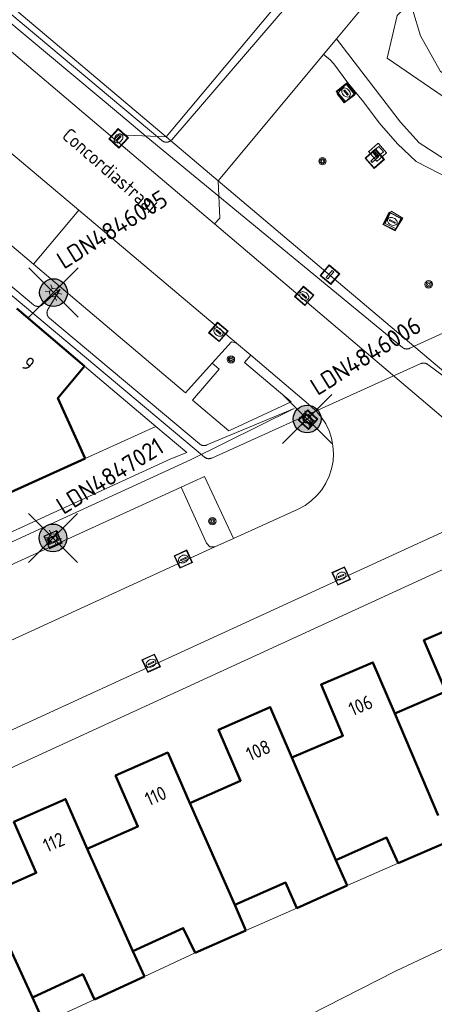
# Model space of a CAD drawing. Header units: metres. Extents: x 94279 to 96109, y 461866 to 463040.
# Tile 134 of 175: x 95537 to 95567, y 462437 to 462507. Entities that reach past the tile are written whole.
import ezdxf
from ezdxf.enums import TextEntityAlignment as Align

# ---------------------------------------------------------------- set-up
doc = ezdxf.new("R2010")
doc.units = ezdxf.units.M
doc.layers.get('0').update_dxf_attribs({"linetype": 'CONTINUOUS'})
for name, color, linetype in [('B-WE-KL-ET_LS_OV_KABEL_EIGENNET_330-G', 10, 'CONTINUOUS'), ('N-WE-ARMATUUR-PRUNUS_E_OPSCHUIF_8M-G', 40, 'CONTINUOUS'), ('N-WE-LICHTMAST_VERVANGEN-G', 7, 'CONTINUOUS')]:
    doc.layers.add(name, color=color, linetype=linetype)
for name, color, linetype, lineweight in [('B_BEBOUWINGSGRENS_0', 132, 'CONTINUOUS', 50), ('B_TUSSENMUUR_0', 132, 'CONTINUOUS', 50), ('G_GRENS_ALGEMEEN_0', 251, 'CONTINUOUS', 13), ('Q_BOOM_0', 251, 'CONTINUOUS', 13), ('Q_GASKAST_0', 251, 'CONTINUOUS', 13), ('Q_GASPUT_0', 251, 'CONTINUOUS', 13), ('Q_KOLK_0', 251, 'CONTINUOUS', 13), ('Q_LICHTMAST_0', 251, 'CONTINUOUS', 13), ('Q_PAAL_ALGEMEEN_0', 251, 'CONTINUOUS', 13), ('Q_STRAATNAAMBORD_0', 251, 'CONTINUOUS', 13), ('Q_VERKEERSBORDPAAL_0', 251, 'CONTINUOUS', 13), ('T_CULTUURGRENS_0', 251, 'CONTINUOUS', 13), ('T_HEK_LIJN_0', 251, 'CONTINUOUS', 13), ('T_WALBESCHERMING_0', 251, 'CONTINUOUS', 13), ('V_WEGGRENS_0', 251, 'CONTINUOUS', 13), ('W_WATERGRENS_0', 251, 'CONTINUOUS', 13), ('Z_GBKN_HUISNUMMER_0', 251, 'CONTINUOUS', 13), ('Z_STRAATNAAM_0', 251, 'CONTINUOUS', 13)]:
    doc.layers.add(name, color=color, linetype=linetype, lineweight=lineweight)
doc.styles.add('NLCS-ISO-M500-T25', font='NLCS-ISO.ttf', dxfattribs={"height": 1.25})
doc.styles.get("Standard").update_dxf_attribs({"font": 'isocp.shx'})

# ---------------------------------------------------------------- blocks, each defined once
blk = doc.blocks.new('Q_LICHTMAST')
for points in [[(-0.26, 0.15), (-0.52, 0.3)], [(0, 0.3), (0, 0.6)], [(0.26, 0.15), (0.52, 0.3)], [(-0.26, -0.15), (-0.52, -0.3)], [(0, -0.3), (0, -0.6)], [(0.26, -0.15), (0.52, -0.3)]]:
    blk.add_lwpolyline(points)
blk.add_circle((0, 0), 0.3)
blk = doc.blocks.new('Q_VERKEERSBORDPAAL')
for points in [[(-0.5, 0.5), (0.5, 0.5), (0.5, -0.5), (-0.5, -0.5)], [(-0.08, 0.333), (0.071, 0.333), (0.071, -0.329), (-0.08, -0.329)]]:
    blk.add_lwpolyline(points, close=True)
blk.add_lwpolyline([(-0.442, 0.464), (0.438, 0.464, -0.414214), (0.459, 0.442), (0.459, -0.437, -0.414214), (0.438, -0.459), (-0.442, -0.459, -0.414214), (-0.463, -0.437), (-0.463, 0.442), (-0.463, 0.444), (-0.463, 0.446), (-0.463, 0.448), (-0.462, 0.45), (-0.461, 0.451), (-0.46, 0.453), (-0.459, 0.455), (-0.458, 0.456), (-0.457, 0.457), (-0.456, 0.459), (-0.454, 0.46), (-0.453, 0.461), (-0.451, 0.462), (-0.449, 0.462), (-0.447, 0.463), (-0.446, 0.463), (-0.444, 0.464), (-0.442, 0.464)], format="xyb")
blk = doc.blocks.new('Q_PAAL_ALGEMEEN')
for points in [[(-0.5, 0.5), (0.5, 0.5), (0.5, -0.5), (-0.5, -0.5)], [(-0.08, 0.333), (0.071, 0.333), (0.071, -0.329), (-0.08, -0.329)]]:
    blk.add_lwpolyline(points, close=True)
blk.add_lwpolyline([(-0.442, 0.464), (0.438, 0.464, -0.414214), (0.459, 0.442), (0.459, -0.437, -0.414214), (0.438, -0.459), (-0.442, -0.459, -0.414214), (-0.463, -0.437), (-0.463, 0.442), (-0.463, 0.444), (-0.463, 0.446), (-0.463, 0.448), (-0.462, 0.45), (-0.461, 0.451), (-0.46, 0.453), (-0.459, 0.455), (-0.458, 0.456), (-0.457, 0.457), (-0.456, 0.459), (-0.454, 0.46), (-0.453, 0.461), (-0.451, 0.462), (-0.449, 0.462), (-0.447, 0.463), (-0.446, 0.463), (-0.444, 0.464), (-0.442, 0.464)], format="xyb")
blk = doc.blocks.new('Q_KOLK')
blk.add_lwpolyline([(-0.5, 0.5), (0.5, 0.5), (0.5, -0.5), (-0.5, -0.5)], close=True)
for points in [[(-0.442, 0.464), (0.438, 0.464, -0.414214), (0.459, 0.442), (0.459, -0.437, -0.414214), (0.438, -0.459), (-0.442, -0.459, -0.414214), (-0.463, -0.437), (-0.463, 0.442, -0.414214), (-0.442, 0.464)], [(-0.345, 0.105, 0.380426), (-0.276, -0.18)], [(-0.008, 0.266, 0.240218), (-0.345, 0.105)], [(-0.194, 0.045, 0.853344), (-0.194, -0.032)], [(0.331, 0.111, 0.240191), (-0.008, 0.266)], [(0.185, -0.032, 0.849746), (0.185, 0.045)], [(0.267, -0.176, 0.380426), (0.331, 0.111)], [(-0.276, -0.18, 0.148452), (0.012, -0.257)], [(0.012, -0.257, 0.131742), (0.267, -0.176)]]:
    blk.add_lwpolyline(points, format="xyb")
for points in [[(-0.194, 0.045), (0.185, 0.045)], [(0.185, -0.032), (-0.194, -0.032)]]:
    blk.add_lwpolyline(points)
blk = doc.blocks.new('Q_GASPUT')
blk.add_lwpolyline([(-0.5, 0.5), (0.5, 0.5), (0.5, -0.5), (-0.5, -0.5)], close=True)
for points in [[(-0.442, 0.464), (0.438, 0.464, -0.414214), (0.459, 0.442), (0.459, -0.437, -0.414214), (0.438, -0.459), (-0.442, -0.459, -0.414214), (-0.463, -0.437), (-0.463, 0.442), (-0.463, 0.444), (-0.463, 0.446), (-0.463, 0.448), (-0.462, 0.45), (-0.461, 0.451), (-0.46, 0.453), (-0.459, 0.455), (-0.458, 0.456), (-0.457, 0.457), (-0.456, 0.459), (-0.454, 0.46), (-0.453, 0.461), (-0.451, 0.462), (-0.449, 0.462), (-0.447, 0.463), (-0.446, 0.463), (-0.444, 0.464), (-0.442, 0.464)], [(-0.345, 0.105, 0.380426), (-0.276, -0.18)], [(-0.008, 0.266, 0.240218), (-0.345, 0.105)], [(-0.194, 0.045, 0.853344), (-0.194, -0.032)], [(0.331, 0.111, 0.240191), (-0.008, 0.266)], [(0.185, -0.032, 0.849746), (0.185, 0.045)], [(0.267, -0.176, 0.380426), (0.331, 0.111)], [(-0.276, -0.18, 0.148452), (0.012, -0.257)], [(0.012, -0.257, 0.131742), (0.267, -0.176)]]:
    blk.add_lwpolyline(points, format="xyb")
for points in [[(-0.194, 0.045), (0.185, 0.045)], [(0.185, -0.032), (-0.194, -0.032)]]:
    blk.add_lwpolyline(points)
blk = doc.blocks.new('Q_BOOM')
for radius in [0.27, 0.18, 0.09]:
    blk.add_circle((0, 0), radius)
blk = doc.blocks.new('Q_GASKAST')
blk.add_lwpolyline([(-0.44, 0.461), (0.44, 0.461, -0.414214), (0.461, 0.44), (0.461, -0.44, -0.414214), (0.44, -0.461), (-0.44, -0.461, -0.414214), (-0.461, -0.44), (-0.461, 0.44), (-0.461, 0.441), (-0.461, 0.443), (-0.461, 0.445), (-0.46, 0.447), (-0.459, 0.449), (-0.458, 0.45), (-0.457, 0.452), (-0.456, 0.453), (-0.455, 0.455), (-0.454, 0.456), (-0.452, 0.457), (-0.451, 0.458), (-0.449, 0.459), (-0.447, 0.46), (-0.445, 0.46), (-0.444, 0.461), (-0.442, 0.461), (-0.44, 0.461)], format="xyb")
blk.add_lwpolyline([(-0.44, 0.461), (0.44, 0.461, -0.414214), (0.461, 0.44), (0.461, -0.44, -0.414214), (0.44, -0.461), (-0.44, -0.461, -0.414214), (-0.461, -0.44), (-0.461, 0.44), (-0.461, 0.441), (-0.461, 0.443), (-0.461, 0.445), (-0.46, 0.447), (-0.459, 0.449), (-0.458, 0.45), (-0.457, 0.452), (-0.456, 0.453), (-0.455, 0.455), (-0.454, 0.456), (-0.452, 0.457), (-0.451, 0.458), (-0.449, 0.459), (-0.447, 0.46), (-0.445, 0.46), (-0.444, 0.461), (-0.442, 0.461), (-0.44, 0.461)], format="xyb")
for points in [[(-0.26, 0.261), (0.252, 0.261), (0.252, 0.185), (-0.26, 0.185)], [(-0.26, 0.261), (-0.26, 0.185), (0.252, 0.185), (0.252, 0.261)], [(-0.26, 0.104), (0.252, 0.104), (0.252, -0.335), (-0.26, -0.335)], [(-0.26, 0.104), (-0.26, -0.335), (0.252, -0.335), (0.252, 0.104)]]:
    blk.add_lwpolyline(points, close=True)
blk.add_circle((-0.175, -0.037), 0.0354)
blk.add_circle((-0.175, -0.037), 0.0354)
blk = doc.blocks.new('Q_STRAATNAAMBORD')
for points in [[(-0.5, 0.5), (0.5, 0.5), (0.5, -0.5), (-0.5, -0.5)], [(-0.369, 0.22), (0.358, 0.22), (0.358, -0.214), (-0.369, -0.214)]]:
    blk.add_lwpolyline(points, close=True)
for points in [[(-0.442, 0.464), (0.438, 0.464, -0.414214), (0.459, 0.442), (0.459, -0.437, -0.414214), (0.438, -0.459), (-0.442, -0.459, -0.414214), (-0.463, -0.437), (-0.463, 0.442), (-0.463, 0.444), (-0.463, 0.446), (-0.463, 0.448), (-0.462, 0.45), (-0.461, 0.451), (-0.46, 0.453), (-0.459, 0.455), (-0.458, 0.456), (-0.457, 0.457), (-0.456, 0.459), (-0.454, 0.46), (-0.453, 0.461), (-0.451, 0.462), (-0.449, 0.462), (-0.447, 0.463), (-0.446, 0.463), (-0.444, 0.464), (-0.442, 0.464)], [(-0.287, 0.16), (0.281, 0.16, -0.414214), (0.303, 0.139), (0.303, -0.134, -0.414214), (0.281, -0.156), (-0.287, -0.156, -0.414214), (-0.308, -0.134), (-0.308, 0.139), (-0.308, 0.14), (-0.308, 0.142), (-0.307, 0.144), (-0.307, 0.146), (-0.306, 0.148), (-0.305, 0.149), (-0.304, 0.151), (-0.303, 0.152), (-0.302, 0.154), (-0.3, 0.155), (-0.299, 0.156), (-0.297, 0.157), (-0.296, 0.158), (-0.294, 0.159), (-0.292, 0.159), (-0.29, 0.16), (-0.288, 0.16), (-0.287, 0.16)]]:
    blk.add_lwpolyline(points, format="xyb")
blk = doc.blocks.new('LM')
at = {"linetype": 'ByBlock'}
h = blk.add_hatch(color=256, dxfattribs=at)
h.dxf.hatch_style = 1
edge = h.paths.add_edge_path()
edge.add_arc((0, 0), 1, 0, 360)
blk.add_circle((0, 0), 1, dxfattribs=at)
blk = doc.blocks.new('ACMAP_ANN_TEMPLATE_LM')
at = {"color": 0, "style": 'NLCS-ISO-M500-T25'}
blk.add_attdef('LM-NUMMER', (1.5, 1), '', height=1.25, dxfattribs=at)

msp = doc.modelspace()

# ---------------------------------------------------------------- linework, layer by layer
at = {"layer": 'B-WE-KL-ET_LS_OV_KABEL_EIGENNET_330-G', "linetype": 'Continuous', "lineweight": 0}
for points in [[(95557.034, 462509.771), (95547.593, 462498.783), (95547.581, 462498.77), (95547.569, 462498.758), (95547.557, 462498.746), (95547.544, 462498.734), (95547.531, 462498.723), (95547.517, 462498.712), (95547.503, 462498.702), (95547.489, 462498.692), (95547.474, 462498.683), (95547.459, 462498.674), (95547.444, 462498.666), (95547.429, 462498.658), (95547.413, 462498.651), (95547.397, 462498.644), (95547.381, 462498.638), (95547.364, 462498.632), (95547.348, 462498.627), (95547.331, 462498.623), (95547.314, 462498.619), (95547.297, 462498.616), (95547.28, 462498.613), (95547.263, 462498.611), (95547.246, 462498.61), (95547.228, 462498.609), (95547.211, 462498.609), (95547.194, 462498.609), (95547.176, 462498.61), (95547.159, 462498.612), (95547.142, 462498.614), (95547.125, 462498.617), (95547.108, 462498.62), (95547.091, 462498.624), (95547.074, 462498.629), (95547.058, 462498.634), (95547.042, 462498.639), (95547.025, 462498.646), (95547.009, 462498.652), (95546.994, 462498.66), (95546.978, 462498.668), (95546.963, 462498.676), (95546.948, 462498.685), (95546.934, 462498.694), (95546.92, 462498.704), (95546.906, 462498.715), (95546.892, 462498.726), (95528.656, 462513.987)], [(95532.049, 462510.495), (95543.909, 462500.57), (95545.752, 462499.026), (95564.215, 462483.846), (95564.227, 462483.835), (95564.24, 462483.825), (95564.254, 462483.815), (95564.267, 462483.806), (95564.281, 462483.797), (95564.296, 462483.789), (95564.31, 462483.781), (95564.325, 462483.774), (95564.34, 462483.767), (95564.355, 462483.761), (95564.371, 462483.755), (95564.386, 462483.75), (95564.402, 462483.745), (95564.418, 462483.741), (95564.434, 462483.738), (95564.45, 462483.735), (95564.467, 462483.732), (95564.483, 462483.731), (95564.499, 462483.729), (95564.516, 462483.728), (95564.532, 462483.728), (95564.549, 462483.729), (95564.565, 462483.73), (95564.582, 462483.731), (95564.598, 462483.733), (95564.614, 462483.736), (95564.63, 462483.739), (95564.646, 462483.743), (95564.662, 462483.747), (95564.678, 462483.752), (95564.694, 462483.757), (95564.709, 462483.763), (95564.724, 462483.77), (95564.739, 462483.777), (95591.483, 462495.917)], [(95531.734, 462467.853), (95548.953, 462475.742), (95556.42, 462479.436), (95550.132, 462476.822), (95550.116, 462476.815), (95550.1, 462476.809), (95550.083, 462476.803), (95550.066, 462476.798), (95550.049, 462476.793), (95550.032, 462476.789), (95550.015, 462476.786), (95549.998, 462476.783), (95549.981, 462476.781), (95549.963, 462476.779), (95549.946, 462476.778), (95549.928, 462476.778), (95549.911, 462476.778), (95549.893, 462476.779), (95549.876, 462476.78), (95549.858, 462476.782), (95549.841, 462476.785), (95549.824, 462476.788), (95549.807, 462476.792), (95549.79, 462476.797), (95549.773, 462476.802), (95549.757, 462476.808), (95549.74, 462476.814), (95549.724, 462476.821), (95549.708, 462476.828), (95549.693, 462476.836), (95549.677, 462476.844), (95549.662, 462476.853), (95549.647, 462476.863), (95549.633, 462476.873), (95549.619, 462476.883), (95549.606, 462476.894), (95538.787, 462485.946), (95538.774, 462485.958), (95538.761, 462485.969), (95538.749, 462485.982), (95538.737, 462485.994), (95538.726, 462486.008), (95538.715, 462486.021), (95538.704, 462486.035), (95538.694, 462486.049), (95538.685, 462486.064), (95538.676, 462486.079), (95538.667, 462486.094), (95538.659, 462486.11), (95538.652, 462486.126), (95538.645, 462486.142), (95538.639, 462486.158), (95538.633, 462486.174), (95538.628, 462486.191), (95538.623, 462486.208), (95538.619, 462486.225), (95538.616, 462486.242), (95538.613, 462486.259), (95538.611, 462486.277), (95538.609, 462486.294), (95538.609, 462486.311), (95538.608, 462486.329), (95538.608, 462486.346), (95538.609, 462486.364), (95538.611, 462486.381), (95538.613, 462486.398), (95538.616, 462486.416), (95538.619, 462486.433), (95538.623, 462486.45), (95538.627, 462486.467), (95538.632, 462486.483), (95538.638, 462486.5), (95538.644, 462486.516), (95538.651, 462486.532), (95538.659, 462486.548), (95538.666, 462486.564), (95538.675, 462486.579), (95538.684, 462486.594), (95538.693, 462486.609), (95538.703, 462486.623), (95538.714, 462486.637), (95538.725, 462486.65), (95539.566, 462488.045), (95538.341, 462486.971), (95538.33, 462486.958), (95538.318, 462486.945), (95538.306, 462486.933), (95538.293, 462486.921), (95538.28, 462486.91), (95538.266, 462486.899), (95538.252, 462486.888), (95538.238, 462486.878), (95538.223, 462486.868), (95538.208, 462486.859), (95538.193, 462486.851), (95538.178, 462486.843), (95538.162, 462486.836), (95538.146, 462486.829), (95538.129, 462486.823), (95538.113, 462486.817), (95538.096, 462486.812), (95538.079, 462486.807), (95538.062, 462486.803), (95538.045, 462486.8), (95538.028, 462486.797), (95538.011, 462486.795), (95537.993, 462486.793), (95537.976, 462486.792), (95537.958, 462486.792), (95537.941, 462486.792), (95537.924, 462486.793), (95537.906, 462486.795), (95537.889, 462486.797), (95537.872, 462486.8), (95537.855, 462486.803), (95537.838, 462486.807), (95537.821, 462486.811), (95537.804, 462486.816), (95537.787, 462486.822), (95537.771, 462486.828), (95537.755, 462486.835), (95537.739, 462486.842), (95537.724, 462486.85), (95537.708, 462486.859), (95537.693, 462486.868), (95537.679, 462486.877), (95537.664, 462486.887), (95537.651, 462486.898), (95537.637, 462486.909), (95527.458, 462495.425)], [(95527.122, 462495.054), (95549.951, 462475.953), (95549.965, 462475.942), (95549.979, 462475.932), (95549.993, 462475.922), (95550.008, 462475.912), (95550.023, 462475.903), (95550.038, 462475.895), (95550.054, 462475.887), (95550.07, 462475.879), (95550.086, 462475.873), (95550.102, 462475.866), (95550.119, 462475.861), (95550.135, 462475.856), (95550.152, 462475.851), (95550.169, 462475.847), (95550.187, 462475.844), (95550.204, 462475.841), (95550.221, 462475.839), (95550.239, 462475.838), (95550.256, 462475.837), (95550.274, 462475.837), (95550.291, 462475.837), (95550.309, 462475.838), (95550.326, 462475.84), (95550.344, 462475.842), (95550.361, 462475.845), (95550.378, 462475.848), (95550.395, 462475.852), (95550.412, 462475.857), (95550.429, 462475.862), (95550.445, 462475.868), (95550.461, 462475.874), (95550.478, 462475.881), (95565.539, 462482.675), (95565.555, 462482.681), (95565.571, 462482.688), (95565.587, 462482.693), (95565.603, 462482.698), (95565.619, 462482.703), (95565.636, 462482.707), (95565.653, 462482.71), (95565.67, 462482.713), (95565.687, 462482.715), (95565.704, 462482.717), (95565.721, 462482.718), (95565.738, 462482.719), (95565.755, 462482.719), (95565.772, 462482.718), (95565.789, 462482.717), (95565.806, 462482.715), (95565.823, 462482.713), (95565.84, 462482.71), (95565.856, 462482.706), (95565.873, 462482.702), (95565.889, 462482.697), (95565.906, 462482.692), (95565.922, 462482.686), (95565.938, 462482.68), (95565.953, 462482.673), (95565.969, 462482.666), (95565.984, 462482.658), (95565.999, 462482.649), (95566.013, 462482.64), (95566.028, 462482.631), (95566.042, 462482.621), (95577.444, 462474.202)]]:
    msp.add_lwpolyline(points, dxfattribs=at)
at = {"layer": 'B_BEBOUWINGSGRENS_0'}
for p, q in [((95541.319, 462482.495), (95536.432, 462486.639)), ((95535.742, 462473.296), (95541.361, 462475.847)), ((95563.92, 462446.74), (95567.581, 462448.32)), ((95560.237, 462445.123), (95559.424, 462446.95)), ((95556.605, 462443.506), (95560.237, 462445.123)), ((95552.94, 462441.89), (95552.136, 462443.722)), ((95549.283, 462440.284), (95552.94, 462441.89)), ((95545.63, 462438.577), (95544.795, 462440.394)), ((95542.019, 462436.918), (95545.63, 462438.577)), ((95538.384, 462435.254), (95537.552, 462437.072))]:
    msp.add_line(p, q, dxfattribs=at)
for points in [[(95541.361, 462475.847), (95539.394, 462480.195), (95541.319, 462482.495)], [(95571.091, 462460.698), (95569.512, 462464.374), (95565.769, 462462.766), (95567.347, 462459.09), (95563.668, 462457.503)], [(95563.668, 462457.503), (95562.094, 462461.18), (95558.351, 462459.578), (95559.925, 462455.901), (95556.248, 462454.327)], [(95556.248, 462454.327), (95554.696, 462457.961), (95550.954, 462456.321), (95552.559, 462452.657), (95548.895, 462451.053)], [(95548.895, 462451.053), (95547.304, 462454.684), (95543.554, 462453.036), (95545.163, 462449.374), (95541.501, 462447.765)], [(95541.501, 462447.765), (95539.953, 462451.348), (95536.22, 462449.701), (95537.835, 462446.041), (95534.175, 462444.427)], [(95559.424, 462446.95), (95563.078, 462448.577), (95563.92, 462446.74)], [(95552.136, 462443.722), (95555.799, 462445.33), (95556.605, 462443.506)], [(95544.795, 462440.394), (95548.43, 462442.064), (95549.283, 462440.284)], [(95537.552, 462437.072), (95541.189, 462438.737), (95542.019, 462436.918)]]:
    msp.add_lwpolyline(points, dxfattribs=at)
at = {"layer": 'B_TUSSENMUUR_0'}
for p, q in [((95566.789, 462450.156), (95563.668, 462457.503)), ((95559.424, 462446.95), (95556.248, 462454.327)), ((95552.136, 462443.722), (95548.895, 462451.053)), ((95544.795, 462440.394), (95541.501, 462447.765)), ((95537.552, 462437.072), (95534.175, 462444.427))]:
    msp.add_line(p, q, dxfattribs=at)
at = {"layer": 'G_GRENS_ALGEMEEN_0'}
msp.add_line((95541.361, 462475.847), (95546.45, 462478.156), dxfattribs=at)
for points in [[(95559.467, 462506.041), (95564.066, 462500.054), (95565.431, 462498.568), (95567.25, 462497.378), (95569.14, 462496.387), (95571.191, 462495.743), (95573.227, 462495.383), (95575.38, 462495.27), (95577.737, 462495.405), (95582.151, 462495.968), (95584.323, 462496.142), (95586.389, 462495.981), (95588.423, 462495.28), (95590.256, 462494.152), (95603.927, 462481.181), (95605.628, 462479.782), (95607.394, 462478.601), (95609.394, 462477.363), (95613.256, 462475.136), (95615.126, 462474.119), (95626.494, 462465.215)], [(95597.977, 462484.527), (95597.759, 462485.115), (95596.853, 462486.173), (95593.092, 462489.968), (95589.889, 462492.819), (95588.292, 462493.929), (95586.582, 462494.757), (95584.951, 462495.032), (95583.107, 462494.962), (95577.877, 462494.25), (95576.013, 462494.174), (95574.05, 462494.193), (95572.248, 462494.441), (95570.429, 462494.844), (95568.615, 462495.553), (95566.839, 462496.389), (95565.199, 462497.228), (95563.852, 462498.498), (95562.55, 462499.998), (95561.408, 462501.521), (95560.278, 462502.876), (95559.263, 462504.247), (95558.988, 462504.548), (95558.534, 462504.925)]]:
    msp.add_lwpolyline(points, dxfattribs=at)
at = {"layer": 'N-WE-LICHTMAST_VERVANGEN-G', "flags": 128}
for points in [[(95537.311, 462486.021), (95540.847, 462489.557)], [(95540.847, 462486.021), (95537.311, 462489.557)], [(95555.583, 462476.927), (95559.119, 462480.463)], [(95559.119, 462476.927), (95555.583, 462480.463)], [(95537.276, 462468.368), (95540.812, 462471.904)], [(95540.812, 462468.368), (95537.276, 462471.904)]]:
    msp.add_lwpolyline(points, dxfattribs=at)
at = {"layer": 'T_CULTUURGRENS_0'}
msp.add_lwpolyline([(95567.049, 462511.253), (95566.588, 462510.639), (95563.827, 462507.716), (95563.123, 462504.665), (95569.372, 462500.389), (95577.381, 462498.713), (95582.566, 462499.598), (95662.261, 462541.453), (95678.423, 462550.069), (95696.366, 462559.982)], dxfattribs=at)
at = {"layer": 'T_HEK_LIJN_0'}
for points in [[(95559.513, 462502.097), (95560.022, 462501.446), (95560.778, 462502.022), (95560.159, 462502.779), (95559.513, 462502.097)], [(95562.968, 462492.768), (95563.764, 462492.366), (95564.235, 462493.151), (95563.406, 462493.657), (95562.968, 462492.768)]]:
    msp.add_lwpolyline(points, dxfattribs=at)
at = {"layer": 'T_WALBESCHERMING_0'}
for p, q in [((95563.92, 462446.74), (95560.237, 462445.123)), ((95556.605, 462443.506), (95552.94, 462441.89)), ((95549.283, 462440.284), (95545.63, 462438.577)), ((95542.019, 462436.918), (95538.384, 462435.254))]:
    msp.add_line(p, q, dxfattribs=at)
at = {"layer": 'V_WEGGRENS_0'}
for p, q in [((95508.782, 462531.458), (95547.185, 462498.992)), ((95508.232, 462528.671), (95543.483, 462498.817)), ((95547.185, 462498.992), (95554.985, 462508.274)), ((95559.467, 462506.041), (95558.534, 462504.925)), ((95558.534, 462504.925), (95550.933, 462495.829)), ((95540.913, 462493.712), (95533.522, 462499.93)), ((95547.185, 462498.992), (95550.933, 462495.829)), ((95543.793, 462498.554), (95543.483, 462498.817)), ((95550.677, 462492.724), (95543.793, 462498.554)), ((95537.634, 462489.822), (95540.913, 462493.712)), ((95552.271, 462484.155), (95540.913, 462493.712)), ((95553.285, 462483.294), (95552.271, 462484.155)), ((95546.45, 462478.156), (95541.319, 462482.495)), ((95548.681, 462476.278), (95546.45, 462478.156)), ((95549.965, 462474.562), (95548.274, 462473.79)), ((95552.044, 462470.087), (95549.965, 462474.562)), ((95548.274, 462473.79), (95530.748, 462465.787)), ((95550.689, 462469.483), (95552.044, 462470.087)), ((95532.424, 462461.122), (95550.689, 462469.483))]:
    msp.add_line(p, q, dxfattribs=at)
for points in [[(95565.318, 462514.185), (95563.478, 462512.935), (95561.837, 462509.085), (95561.271, 462508.2), (95559.467, 462506.041)], [(95543.483, 462498.817), (95543.788, 462499.144), (95547.185, 462498.992)], [(95537.634, 462489.822), (95530.588, 462495.761), (95532.718, 462498.282)], [(95550.677, 462492.724), (95551.053, 462493.14), (95550.933, 462495.829)], [(95550.933, 462495.829), (95567.19, 462482.109), (95571.609, 462478.359)], [(95571.997, 462472.745), (95572.228, 462472.925), (95572.403, 462473.16), (95572.509, 462473.433), (95572.539, 462473.724), (95572.491, 462474.012), (95572.369, 462474.278), (95572.18, 462474.502), (95565.574, 462480.107), (95550.677, 462492.724)], [(95550.507, 462482.711), (95548.59, 462480.586), (95537.634, 462489.822)], [(95552.271, 462484.155), (95551.89, 462484.245), (95550.507, 462482.711)], [(95550.507, 462482.711), (95551.001, 462482.285), (95549.088, 462480.051), (95551.698, 462477.847), (95556.211, 462479.926), (95552.848, 462482.75), (95553.285, 462483.294)], [(95559.215, 462475.651), (95559.248, 462476.206), (95559.212, 462476.76), (95559.105, 462477.306), (95558.931, 462477.834), (95558.692, 462478.335), (95558.391, 462478.803), (95558.034, 462479.228), (95557.626, 462479.606), (95553.285, 462483.294)], [(95434.792, 462420.293), (95435.326, 462420.576), (95470.143, 462439.029), (95506.858, 462457.199), (95547.529, 462475.825), (95548.681, 462476.278)], [(95552.044, 462470.087), (95556.71, 462472.203), (95557.198, 462472.47), (95557.648, 462472.796), (95558.053, 462473.176), (95558.407, 462473.604), (95558.705, 462474.073), (95558.941, 462474.576), (95559.112, 462475.105), (95559.215, 462475.651)], [(95548.274, 462473.79), (95550.096, 462469.755), (95550.34, 462469.504), (95550.689, 462469.483)], [(95571.997, 462472.745), (95571.3, 462472.469), (95565.582, 462469.847)], [(95577.109, 462472.442), (95514.26, 462443.617), (95474.962, 462424.188), (95441.912, 462406.554)], [(95565.582, 462469.847), (95513.743, 462446.075), (95497.402, 462438.106)]]:
    msp.add_lwpolyline(points, dxfattribs=at)
at = {"layer": 'W_WATERGRENS_0'}
for points in [[(95578.392, 462500.81), (95573.71, 462500.543), (95570.223, 462501.569), (95566.964, 462503.687), (95565.507, 462506.262), (95564.961, 462508.083)], [(95571.525, 462442.624), (95563.723, 462438.949), (95554.991, 462434.524)]]:
    msp.add_lwpolyline(points, dxfattribs=at)

# ---------------------------------------------------------------- block references
at = {"rotation": 31.92}
for p, values in [((95539.079, 462487.789), {'LM-NUMMER': 'LDN4846005'}), ((95557.351, 462478.695), {'LM-NUMMER': 'LDN4846006'}), ((95539.044, 462470.136), {'LM-NUMMER': 'LDN4847021'})]:
    msp.add_blockref('ACMAP_ANN_TEMPLATE_LM', p, dxfattribs=at).add_auto_attribs(values)
at = {"layer": 'N-WE-ARMATUUR-PRUNUS_E_OPSCHUIF_8M-G'}
for p in [(95539.079, 462487.789), (95557.351, 462478.695), (95539.044, 462470.136)]:
    msp.add_blockref('LM', p, dxfattribs=at)
at = {"layer": 'Q_BOOM_0'}
for p, rotation in [((95558.457, 462497.243), 50.11645109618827), ((95566.112, 462488.378), 139.8375031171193), ((95551.859, 462482.976), 47.96330039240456), ((95550.518, 462471.338), 114.9186858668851)]:
    msp.add_blockref('Q_BOOM', p, dxfattribs=dict(at, rotation=rotation))
at = {"layer": 'Q_GASKAST_0', "rotation": 130.957980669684}
msp.add_blockref('Q_GASKAST', (95562.422, 462497.884), dxfattribs=at)
at = {"layer": 'Q_GASPUT_0'}
for p, rotation in [((95560.153, 462502.186), 129.8263605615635), ((95563.488, 462492.911), 152.9063793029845)]:
    msp.add_blockref('Q_GASPUT', p, dxfattribs=dict(at, rotation=rotation))
at = {"layer": 'Q_KOLK_0'}
for p, rotation in [((95543.771, 462498.887), 46.99366832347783), ((95557.138, 462487.555), 139.7371005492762), ((95550.956, 462484.963), 139.9216245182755), ((95548.431, 462468.61), 24.59644730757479), ((95559.805, 462467.395), 24.63494305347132), ((95546.112, 462461.116), 24.63494305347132)]:
    msp.add_blockref('Q_KOLK', p, dxfattribs=dict(at, rotation=rotation))
at = {"layer": 'Q_LICHTMAST_0'}
for p, rotation in [((95539.079, 462487.789), 139.8688300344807), ((95557.351, 462478.695), 137.1858008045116), ((95539.044, 462470.136), 24.54313895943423)]:
    msp.add_blockref('Q_LICHTMAST', p, dxfattribs=dict(at, rotation=rotation))
at = {"layer": 'Q_PAAL_ALGEMEEN_0', "rotation": 130.957980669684}
msp.add_blockref('Q_PAAL_ALGEMEEN', (95562.227, 462497.42), dxfattribs=at)
at = {"layer": 'Q_STRAATNAAMBORD_0'}
for p, rotation in [((95557.418, 462478.652), 137.1858008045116), ((95539.035, 462470.011), 24.54313895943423)]:
    msp.add_blockref('Q_STRAATNAAMBORD', p, dxfattribs=dict(at, rotation=rotation))
at = {"layer": 'Q_VERKEERSBORDPAAL_0', "rotation": 139.8375031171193}
msp.add_blockref('Q_VERKEERSBORDPAAL', (95558.991, 462489.073), dxfattribs=at)

# ---------------------------------------------------------------- texts
at = {"layer": 'Z_GBKN_HUISNUMMER_0'}
for s, rotation, p in [('9', 319.7, (95537.259, 462482.66)), ('106', 23.1, (95561.206, 462458.081)), ('108', 23.7, (95553.829, 462454.851)), ('110', 23.7, (95546.435, 462451.571)), ('112', 23.8, (95539.096, 462448.237))]:
    msp.add_text(s, height=1, rotation=rotation, dxfattribs=at).set_placement(p, align=Align.MIDDLE)
at = {"layer": 'Z_STRAATNAAM_0', "linetype": 'Continuous'}
msp.add_text('Concordiastraat', height=1, rotation=319.10642, dxfattribs=at).set_placement((95543.182, 462496.532), align=Align.MIDDLE)

doc.saveas('drawing.dxf')
